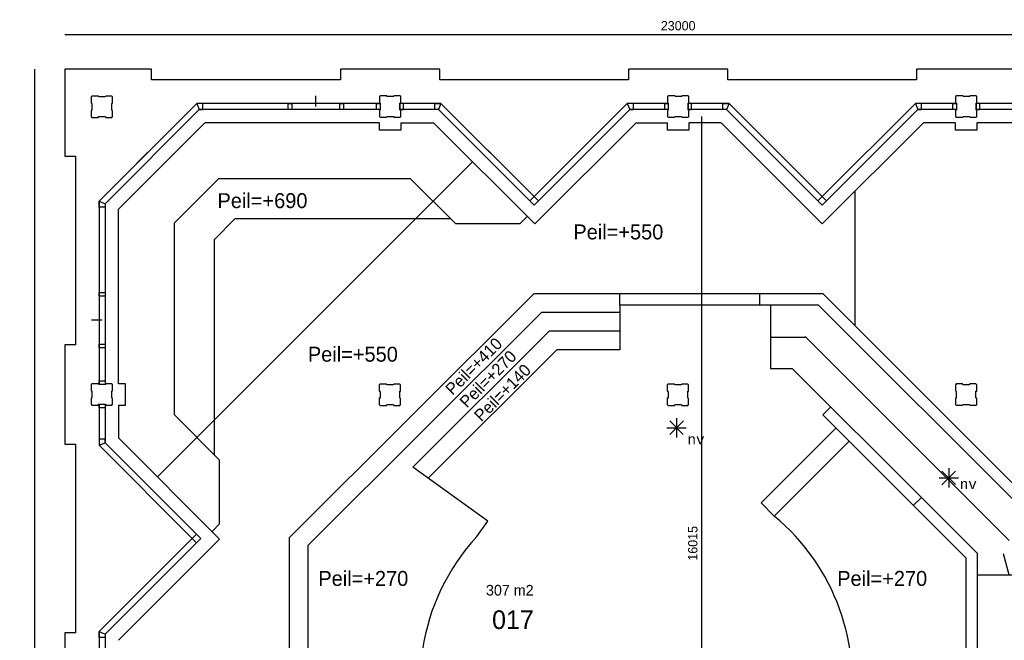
# Model space of a CAD drawing. Extents: x -1826 to 147704, y -44576 to 60962.
# Tile 59 of 75: x 85547 to 104004, y 49323 to 60962. Entities that reach past the tile are written whole.
import ezdxf
from ezdxf.enums import TextEntityAlignment as Align

# ---------------------------------------------------------------- set-up
doc = ezdxf.new("R2010")
doc.units = 0
doc.header["$MEASUREMENT"] = 0
doc.header["$PDMODE"] = 35
doc.header["$PDSIZE"] = -0.5
doc.layers.get('0').update_dxf_attribs({"linetype": 'CONTINUOUS'})
doc.layers.get('DEFPOINTS').update_dxf_attribs({"linetype": 'CONTINUOUS'})
for name, color, linetype in [('AL22----_BINNENWAND', 252, 'CONTINUOUS'), ('AL24----_TRAPPEN', 252, 'CONTINUOUS'), ('AL31----_BUITENKOZIJN', 252, 'CONTINUOUS'), ('AM$1A---_MAATVOERING', 252, 'CONTINUOUS'), ('Betonpalen', 252, 'CONTINUOUS'), ('brandweer NIEUW', 252, 'CONTINUOUS'), ('LAYER01', 252, 'CONTINUOUS'), ('M2', 252, 'CONTINUOUS'), ('STEMPEL', 252, 'CONTINUOUS')]:
    doc.layers.add(name, color=color, linetype=linetype)
doc.styles.add('B-01', font='b-gbp')
doc.styles.add('MONOTXT', font='MONOTXT')
doc.dimstyles.new('BBA_STAND', dxfattribs={"dimtxt": 175, "dimasz": 1, "dimexe": 1, "dimexo": 0.001, "dimgap": 75, "dimtad": 1, "dimdec": 0, "dimzin": 0, "dimdsep": 46, "dimtxsty": 'B-01', "dimblk": 'NONE', "dimblk1": 'PIJL1', "dimblk2": 'NONE', "dimcen": 1, "dimse1": 1, "dimse2": 1, "dimclrd": 256, "dimclre": 256, "dimclrt": 256, "dimadec": 4, "dimazin": 0, "dimtfac": 1, "dimtdec": 0, "dimtmove": 0, "dimatfit": 2, "dimldrblk": 'PIJL1', "dimfxl": 1, "dimtfillclr": 256, "dimtolj": 1, "dimtzin": 0, "dimarcsym": 0})

# ---------------------------------------------------------------- blocks, each defined once
blk = doc.blocks.new('*D13')
at = {"layer": 'AM$1A---_MAATVOERING', "lineweight": -2, "transparency": 16777216}
blk.add_line((85824, 60035), (85824, 37034), dxfattribs=at)
at = {"layer": 'DEFPOINTS', "color": 0, "transparency": 16777216}
for p in [(86391, 60035), (85824, 37034), (86391, 37034)]:
    blk.add_point(p, dxfattribs=at)
at = {"layer": 'AM$1A---_MAATVOERING', "transparency": 16777216, "insert": (85662, 48534), "char_height": 175, "attachment_point": 5, "rotation": 90, "style": 'B-01'}
blk.add_mtext('\\A1;23001', dxfattribs=at)
blk = doc.blocks.new('_None')
blk = doc.blocks.new('PIJL1')
at = {"color": 1, "linetype": 'ByBlock'}
blk.add_line((0, 83), (0, -83), dxfattribs=at)
blk.add_solid([(-100, 17), (-100, -17), (0, 0)], dxfattribs=at)
blk = doc.blocks.new('*D14')
at = {"layer": 'AM$1A---_MAATVOERING', "lineweight": -2, "transparency": 16777216}
blk.add_line((86391, 60685), (109391, 60685), dxfattribs=at)
at = {"layer": 'DEFPOINTS', "color": 0, "transparency": 16777216}
for p in [(109391, 60685), (86391, 60035), (109391, 60035)]:
    blk.add_point(p, dxfattribs=at)
at = {"layer": 'AM$1A---_MAATVOERING', "transparency": 16777216, "insert": (97891, 60847), "char_height": 175, "attachment_point": 5, "style": 'B-01'}
blk.add_mtext('\\A1;23000', dxfattribs=at)
blk = doc.blocks.new('*D226')
at = {"layer": 'AM$1A---_MAATVOERING', "lineweight": -2, "transparency": 16777216}
blk.add_line((98328, 59149), (98328, 43135), dxfattribs=at)
at = {"layer": 'DEFPOINTS', "color": 0, "transparency": 16777216}
for p in [(97891, 59149), (97891, 43135), (98328, 43135)]:
    blk.add_point(p, dxfattribs=at)
at = {"layer": 'AM$1A---_MAATVOERING', "transparency": 16777216, "insert": (98166, 51142), "char_height": 175, "attachment_point": 5, "rotation": 90, "style": 'B-01'}
blk.add_mtext('\\A1;16015', dxfattribs=at)

msp = doc.modelspace()

# ---------------------------------------------------------------- linework, layer by layer
at = {"layer": 'AL22----_BINNENWAND'}
for p, q in [((99423.7, 55820.5), (96797.7, 55820.5)), ((96797.7, 55610.5), (96797.7, 55820.5)), ((99423.7, 55610.5), (96797.7, 55610.5)), ((100602, 53553.2), (100750.1, 53701.3))]:
    msp.add_line(p, q, dxfattribs=at)
for points in [[(100610.7, 55820.5), (99423.7, 55820.5)], [(99423.7, 55610.5), (99423.7, 55820.5)], [(104490.7, 51940.5), (100610.7, 55820.5)], [(100523.7, 55610.5), (99423.7, 55610.5)], [(99623.7, 55610.5), (99623.7, 54420.5), (100030.7, 54420.5)], [(104342.2, 51792.5), (100523.7, 55610.5)], [(99623.7, 55008.5), (100272.7, 55008.5)], [(104095.7, 51197.5), (100272.7, 55020.5)], [(102449.2, 52002.5), (100030.7, 54420.5)], [(103290.7, 48834.5), (103290.7, 50864.5), (100602, 53553.2)], [(102300.7, 51854.5), (102449.2, 52002.5)], [(103500.7, 48834.5), (103500.7, 50950.5), (102449.2, 52002.5)], [(103500.7, 50550.5), (104690.7, 50550.5), (104690.7, 51444.5)], [(104095.7, 50550.5), (103990.7, 50942.5)]]:
    msp.add_lwpolyline(points, dxfattribs=at)
at = {"layer": 'AL24----_TRAPPEN'}
for p, q in [((88129.3, 52386.9), (94035.8, 58297)), ((93621.7, 57228.5), (89582.2, 57228.5)), ((89196.2, 52802.5), (89196.2, 56842.5)), ((95183.7, 55820.5), (90603.7, 51253.5)), ((96797.7, 55820.5), (95183.7, 55820.5)), ((96797.7, 55610.5), (96797.7, 54770.5)), ((95328.3, 55470.5), (90953.7, 51108.3)), ((96797.7, 55470.5), (95328.3, 55470.5)), ((95473, 55120.5), (92915.1, 52569.9)), ((96797.7, 55120.5), (95473, 55120.5)), ((95617.7, 54770.5), (93202.5, 52362.2)), ((96797.7, 54770.5), (95617.7, 54770.5)), ((99444.4, 51900.3), (100849.5, 53305.7)), ((99691.9, 51652.9), (101097, 53058.2)), ((94320.1, 51554.4), (92915.1, 52569.9)), ((99691.9, 51652.9), (99444.4, 51900.3)), ((94116.2, 51272.3), (94320.1, 51554.4)), ((90603.7, 47000.5), (90603.7, 51253.5)), ((90953.7, 47000.5), (90953.7, 51108.3))]:
    msp.add_line(p, q, dxfattribs=at)
msp.add_lwpolyline([(101210.7, 55220.5), (101210.7, 57750.5)], dxfattribs=at)
for start, end in [(349.49679, 50.34516), (137.46391, 339.69452)]:
    msp.add_arc((97104.2, 48530.9), 4055, start, end, dxfattribs=at)
at = {"layer": 'AL31----_BUITENKOZIJN'}
for p, q in [((91099.7, 59333.5), (91099.7, 59533.6)), ((88867.2, 59390.5), (87033.7, 57557.5)), ((88914.2, 59276.5), (87147.7, 57510.5)), ((88981.2, 59390.5), (88866.7, 59390.5)), ((88866.7, 59390.5), (88914.2, 59276.5)), ((92305.7, 59390.5), (88867.2, 59390.5)), ((92305.7, 59276.5), (88914.2, 59276.5)), ((88914.2, 59276.5), (88981.2, 59276.5)), ((88981.2, 59276.5), (88981.2, 59390.5)), ((90582.7, 59276.5), (90582.7, 59390.5)), ((90582.7, 59390.5), (90649.7, 59390.5)), ((90649.7, 59276.5), (90582.7, 59276.5)), ((90649.7, 59390.5), (90649.7, 59276.5)), ((91549.7, 59276.5), (91549.7, 59390.5)), ((91549.7, 59390.5), (91616.7, 59390.5)), ((91616.7, 59276.5), (91549.7, 59276.5)), ((91616.7, 59390.5), (91616.7, 59276.5)), ((92238.7, 59276.5), (92238.7, 59390.5)), ((92238.7, 59390.5), (92305.7, 59390.5)), ((92305.7, 59276.5), (92238.7, 59276.5)), ((92305.7, 59390.5), (92305.7, 59276.5)), ((93444.2, 59390.5), (92675.7, 59390.5)), ((92742.7, 59390.5), (92675.7, 59390.5)), ((92675.7, 59390.5), (92675.7, 59276.5)), ((93397.2, 59276.5), (92675.7, 59276.5)), ((92675.7, 59276.5), (92742.7, 59276.5)), ((92742.7, 59276.5), (92742.7, 59390.5)), ((93330.2, 59276.5), (93330.2, 59390.5)), ((93330.2, 59390.5), (93444.7, 59390.5)), ((93397.2, 59276.5), (93330.2, 59276.5)), ((93444.7, 59390.5), (93397.2, 59276.5)), ((93397.2, 59276.5), (95190.7, 57483.5)), ((93444.2, 59390.5), (95190.7, 57644.5)), ((96937.2, 59390.5), (95190.7, 57644.5)), ((96984.2, 59276.5), (95190.7, 57483.5)), ((97051.2, 59390.5), (96936.7, 59390.5)), ((96936.7, 59390.5), (96983.7, 59276.5)), ((97705.7, 59390.5), (96937.2, 59390.5)), ((96983.7, 59276.5), (97050.7, 59276.5)), ((97705.7, 59276.5), (96984.2, 59276.5)), ((97050.7, 59276.5), (97051.2, 59390.5)), ((97638.7, 59276.5), (97638.7, 59390.5)), ((97638.7, 59390.5), (97705.7, 59390.5)), ((97705.7, 59276.5), (97638.7, 59276.5)), ((97705.7, 59390.5), (97705.7, 59276.5)), ((98142.7, 59390.5), (98075.7, 59390.5)), ((98075.7, 59390.5), (98075.7, 59276.5)), ((98844.2, 59390.5), (98075.7, 59390.5)), ((98075.7, 59276.5), (98142.7, 59276.5)), ((98797.2, 59276.5), (98075.7, 59276.5)), ((98142.7, 59276.5), (98142.7, 59390.5)), ((98730.7, 59276.5), (98730.2, 59390.5)), ((98730.2, 59390.5), (98844.7, 59390.5)), ((98797.7, 59276.5), (98730.7, 59276.5)), ((98797.2, 59276.5), (100510.2, 57564.5)), ((98797.2, 59276.5), (100590.7, 57483.5)), ((98844.7, 59390.5), (98797.7, 59276.5)), ((98844.2, 59390.5), (100590.7, 57644.5)), ((102337.2, 59390.5), (100590.7, 57644.5)), ((102384.2, 59276.5), (100671.9, 57564.8)), ((102451.2, 59390.5), (102336.7, 59390.5)), ((102336.7, 59390.5), (102384.2, 59276.5)), ((103105.7, 59390.5), (102337.2, 59390.5)), ((103105.7, 59276.5), (102384.2, 59276.5)), ((102384.2, 59276.5), (102451.2, 59276.5)), ((102451.2, 59276.5), (102451.2, 59390.5)), ((103038.7, 59390.5), (103105.7, 59390.5)), ((103038.7, 59276.5), (103038.7, 59390.5)), ((103105.7, 59276.5), (103038.7, 59276.5)), ((103105.7, 59390.5), (103105.7, 59276.5)), ((106864.2, 59390.5), (103475.7, 59390.5)), ((103542.7, 59390.5), (103475.7, 59390.5)), ((103475.7, 59390.5), (103475.7, 59276.5)), ((106817.2, 59276.5), (103475.7, 59276.5)), ((103475.7, 59276.5), (103542.7, 59276.5)), ((103542.7, 59276.5), (103542.7, 59390.5)), ((87397.7, 57406.5), (89017.7, 59026.5)), ((92290.7, 59026.5), (89017.7, 59026.5)), ((92290.7, 58892.5), (92290.7, 59026.5)), ((92690.7, 58892.5), (92290.7, 58892.5)), ((92690.7, 59026.5), (93305.7, 59026.5)), ((92690.7, 59026.5), (92690.7, 58892.5)), ((93305.7, 59026.5), (95203.2, 57130.5)), ((95203.2, 57130.5), (97100.2, 59026.5)), ((97100.2, 59026.5), (97690.7, 59026.5)), ((97690.7, 58892.5), (97690.7, 59026.5)), ((98090.7, 58892.5), (97690.7, 58892.5)), ((98090.7, 59026.5), (98090.7, 58892.5)), ((98690.7, 59026.5), (98090.7, 59026.5)), ((100590.7, 57130.5), (98693.7, 59026.5)), ((102487.7, 59026.5), (100590.7, 57130.5)), ((103090.7, 59026.5), (102487.7, 59026.5)), ((103090.7, 58892.5), (103090.7, 59026.5)), ((103490.7, 58892.5), (103090.7, 58892.5)), ((106763.7, 59026.5), (103490.7, 59026.5)), ((103490.7, 59026.5), (103490.7, 58892.5)), ((94374.2, 58460.5), (93961.7, 58873.5)), ((96168.7, 58460.5), (96581.2, 58873.5)), ((88156.7, 58680.5), (87744.2, 58268.5)), ((88446.2, 57152.5), (89271.7, 57978.5)), ((92871.7, 57978.5), (89271.7, 57978.5)), ((93720.2, 57130.5), (92871.7, 57978.5)), ((95191.2, 57645.5), (95110.2, 57564.5)), ((95272.2, 57564.5), (95191.2, 57645.5)), ((100591.7, 57645.5), (100510.2, 57564.5)), ((100672.2, 57564.5), (100591.7, 57645.5)), ((87033.7, 57557.5), (87033.7, 54118.5)), ((87033.7, 57557.5), (87147.7, 57510.5)), ((87033.7, 57443.5), (87033.7, 57557.5)), ((87147.7, 57443.5), (87033.7, 57443.5)), ((87147.7, 57510.5), (87147.7, 54118.5)), ((87147.7, 57510.5), (87147.7, 57443.5)), ((87397.7, 54134.5), (87397.7, 57406.5)), ((95110.2, 57564.5), (95190.7, 57483.5)), ((95190.7, 57483.5), (95272.2, 57564.5)), ((100510.2, 57564.5), (100590.7, 57483.5)), ((100590.7, 57483.5), (100672.2, 57564.5)), ((89196.2, 56842.5), (89582.2, 57228.5)), ((95061.7, 57271.5), (94920.2, 57130.5)), ((88446.2, 53552.5), (88446.2, 57152.5)), ((94920.2, 57130.5), (93720.2, 57130.5)), ((87033.7, 55775.5), (87033.7, 55843.5)), ((87033.7, 55843.5), (87147.7, 55843.5)), ((87147.7, 55775.5), (87033.7, 55775.5)), ((87147.7, 55843.5), (87147.7, 55775.5)), ((87090.7, 55325.5), (86890.6, 55325.5)), ((87033.7, 54807.5), (87033.7, 54875.5)), ((87033.7, 54875.5), (87147.7, 54875.5)), ((87147.7, 54875.5), (87147.7, 54807.5)), ((87147.7, 54807.5), (87033.7, 54807.5)), ((87033.7, 54118.5), (87033.7, 54186.5)), ((87033.7, 54186.5), (87147.7, 54186.5)), ((87147.7, 54118.5), (87033.7, 54118.5)), ((87147.7, 54186.5), (87147.7, 54118.5)), ((87532.7, 54134.5), (87397.7, 54134.5)), ((87532.7, 53734.5), (87532.7, 54134.5)), ((87033.7, 53682.5), (87033.7, 53749.5)), ((87033.7, 53749.5), (87147.7, 53749.5)), ((87033.7, 53749.5), (87033.7, 52980.5)), ((87147.7, 53749.5), (87147.7, 53682.5)), ((87147.7, 53749.5), (87147.7, 53027.5)), ((87397.7, 53734.5), (87397.7, 53118.5)), ((87397.7, 53734.5), (87532.7, 53734.5)), ((87147.7, 53682.5), (87033.7, 53682.5)), ((89294.7, 52704.5), (88446.2, 53552.5)), ((87147.7, 53094.5), (87033.7, 53094.5)), ((87033.7, 53094.5), (87033.7, 52980.5)), ((87033.7, 52980.5), (87147.7, 53028.5)), ((87033.7, 52980.5), (88780.2, 51234.5)), ((87147.7, 53028.5), (87147.7, 53094.5)), ((87147.7, 53027.5), (88860.7, 51314.5)), ((87397.7, 53118.5), (89294.7, 51221.5)), ((89294.7, 51504.5), (89294.7, 52704.5)), ((89153.2, 51362.5), (89294.7, 51504.5)), ((88860.7, 51314.5), (88779.7, 51233.5)), ((88941.7, 51234.5), (88860.7, 51314.5)), ((87033.7, 49487.5), (88780.2, 51234.5)), ((87147.7, 49440.5), (88941.2, 51234.5)), ((89294.7, 51221.5), (87397.7, 49324.5)), ((88779.7, 51233.5), (88860.2, 51152.5)), ((88860.2, 51152.5), (88941.7, 51234.5)), ((87033.7, 49487.5), (87033.7, 48718.5)), ((87033.7, 49373.5), (87033.7, 49487.5)), ((87033.7, 49487.5), (87147.7, 49440.5)), ((87147.7, 49373.5), (87033.7, 49373.5)), ((87147.7, 49440.5), (87147.7, 48718.5)), ((87147.7, 49440.5), (87147.7, 49373.5))]:
    msp.add_line(p, q, dxfattribs=at)
at = {"layer": 'Betonpalen'}
for points in [[(86901.7, 59529.4), (86886.7, 59514.4), (86886.7, 59399.4), (86901.7, 59391.4), (86901.7, 59266.4), (86886.7, 59261.4), (86886.7, 59144.4), (86901.7, 59129.4), (87020.7, 59129.4), (87028.7, 59144.4), (87153.7, 59144.4), (87158.7, 59129.4), (87271.7, 59129.4), (87286.7, 59144.4), (87286.7, 59259.4), (87271.7, 59267.4), (87271.7, 59392.4), (87286.7, 59397.4), (87286.7, 59514.4), (87271.7, 59529.4), (87160.7, 59529.4), (87152.7, 59514.4), (87027.7, 59514.4), (87022.7, 59529.4), (86901.7, 59529.4)], [(92305.7, 59534), (92290.7, 59519), (92290.7, 59404), (92305.7, 59396), (92305.7, 59271), (92290.7, 59266), (92290.7, 59149), (92305.7, 59134), (92424.7, 59134), (92432.7, 59149), (92557.7, 59149), (92562.7, 59134), (92675.7, 59134), (92690.7, 59149), (92690.7, 59264), (92675.7, 59272), (92675.7, 59397), (92690.7, 59402), (92690.7, 59519), (92675.7, 59534), (92564.7, 59534), (92556.7, 59519), (92431.7, 59519), (92426.7, 59534), (92305.7, 59534)], [(97705.7, 59534), (97690.7, 59519), (97690.7, 59404), (97705.7, 59396), (97705.7, 59271), (97690.7, 59266), (97690.7, 59149), (97705.7, 59134), (97824.7, 59134), (97832.7, 59149), (97957.7, 59149), (97962.7, 59134), (98075.7, 59134), (98090.7, 59149), (98090.7, 59264), (98075.7, 59272), (98075.7, 59397), (98090.7, 59402), (98090.7, 59519), (98075.7, 59534), (97964.7, 59534), (97956.7, 59519), (97831.7, 59519), (97826.7, 59534), (97705.7, 59534)], [(103105.7, 59534), (103090.7, 59519), (103090.7, 59404), (103105.7, 59396), (103105.7, 59271), (103090.7, 59266), (103090.7, 59149), (103105.7, 59134), (103224.7, 59134), (103232.7, 59149), (103357.7, 59149), (103362.7, 59134), (103475.7, 59134), (103490.7, 59149), (103490.7, 59264), (103475.7, 59272), (103475.7, 59397), (103490.7, 59402), (103490.7, 59519), (103475.7, 59534), (103364.7, 59534), (103356.7, 59519), (103231.7, 59519), (103226.7, 59534), (103105.7, 59534)], [(86901.9, 54133.5), (86886.9, 54118.5), (86886.9, 54003.5), (86901.9, 53995.5), (86901.9, 53870.5), (86886.9, 53865.5), (86886.9, 53748.5), (86901.9, 53733.5), (87020.9, 53733.5), (87028.9, 53748.5), (87153.9, 53748.5), (87158.9, 53733.5), (87271.9, 53733.5), (87286.9, 53748.5), (87286.9, 53863.5), (87271.9, 53871.5), (87271.9, 53996.5), (87286.9, 54001.5), (87286.9, 54118.5), (87271.9, 54133.5), (87160.9, 54133.5), (87152.9, 54118.5), (87027.9, 54118.5), (87022.9, 54133.5), (86901.9, 54133.5)], [(92301.7, 54129.6), (92286.7, 54114.6), (92286.7, 53999.6), (92301.7, 53991.6), (92301.7, 53866.6), (92286.7, 53861.6), (92286.7, 53744.6), (92301.7, 53729.6), (92420.7, 53729.6), (92428.7, 53744.6), (92553.7, 53744.6), (92558.7, 53729.6), (92671.7, 53729.6), (92686.7, 53744.6), (92686.7, 53859.6), (92671.7, 53867.6), (92671.7, 53992.6), (92686.7, 53997.6), (92686.7, 54114.6), (92671.7, 54129.6), (92560.7, 54129.6), (92552.7, 54114.6), (92427.7, 54114.6), (92422.7, 54129.6), (92301.7, 54129.6)], [(97701.7, 54129.7), (97686.7, 54114.7), (97686.7, 53999.7), (97701.7, 53991.7), (97701.7, 53866.7), (97686.7, 53861.7), (97686.7, 53744.7), (97701.7, 53729.7), (97820.7, 53729.7), (97828.7, 53744.7), (97953.7, 53744.7), (97958.7, 53729.7), (98071.7, 53729.7), (98086.7, 53744.7), (98086.7, 53859.7), (98071.7, 53867.7), (98071.7, 53992.7), (98086.7, 53997.7), (98086.7, 54114.7), (98071.7, 54129.7), (97960.7, 54129.7), (97952.7, 54114.7), (97827.7, 54114.7), (97822.7, 54129.7), (97701.7, 54129.7)], [(103101.7, 54129.8), (103086.7, 54114.8), (103086.7, 53999.8), (103101.7, 53991.8), (103101.7, 53866.8), (103086.7, 53861.8), (103086.7, 53744.8), (103101.7, 53729.8), (103220.7, 53729.8), (103228.7, 53744.8), (103353.7, 53744.8), (103358.7, 53729.8), (103471.7, 53729.8), (103486.7, 53744.8), (103486.7, 53859.8), (103471.7, 53867.8), (103471.7, 53992.8), (103486.7, 53997.8), (103486.7, 54114.8), (103471.7, 54129.8), (103360.7, 54129.8), (103352.7, 54114.8), (103227.7, 54114.8), (103222.7, 54129.8), (103101.7, 54129.8)]]:
    msp.add_lwpolyline(points, dxfattribs=at)
at = {"layer": 'brandweer NIEUW'}
for p, q in [((97732.9, 53436.5), (97987.3, 53182)), ((97732.9, 53180.7), (97988.6, 53436.5)), ((97860.1, 53489.2), (97860.1, 53129.3)), ((97679.3, 53308.3), (98040.9, 53308.3)), ((102836.3, 52496.6), (103090.8, 52242.2)), ((102836.3, 52240.9), (103092.1, 52496.6)), ((102963.6, 52549.3), (102963.6, 52189.5)), ((102782.7, 52368.5), (103144.4, 52368.5))]:
    msp.add_line(p, q, dxfattribs=at)
at = {"layer": 'STEMPEL'}
for p, q in [((88020.7, 60034.5), (86390.7, 60034.5)), ((86390.7, 60034.5), (86390.7, 58404.5)), ((88020.7, 59834.5), (88020.7, 60034.5)), ((93420.7, 60034.5), (91560.7, 60034.5)), ((91560.7, 60034.5), (91560.7, 59834.5)), ((93420.7, 59834.5), (93420.7, 60034.5)), ((98820.7, 60034.5), (96960.7, 60034.5)), ((96960.7, 60034.5), (96960.7, 59834.5)), ((98820.7, 59834.5), (98820.7, 60034.5)), ((104220.7, 60034.5), (102360.7, 60034.5)), ((102360.7, 60034.5), (102360.7, 59834.5)), ((91560.7, 59834.5), (88020.7, 59834.5)), ((96960.7, 59834.5), (93420.7, 59834.5)), ((102360.7, 59834.5), (98820.7, 59834.5)), ((86390.7, 58404.5), (86590.7, 58404.5)), ((86590.7, 58404.5), (86590.7, 54864.5)), ((86590.7, 54864.5), (86390.7, 54864.5)), ((86390.7, 54864.5), (86390.7, 53004.5)), ((86390.7, 53004.5), (86590.7, 53004.5)), ((86590.7, 53004.5), (86590.7, 49464.5)), ((86590.7, 49464.5), (86390.7, 49464.5)), ((86390.7, 49464.5), (86390.7, 47604.5))]:
    msp.add_line(p, q, dxfattribs=at)

# ---------------------------------------------------------------- texts
at = {"layer": 'brandweer NIEUW', "style": 'MONOTXT'}
for p in [(98225.6, 53092.9), (103329.1, 52253)]:
    msp.add_text('nv', height=185.94, rotation=360, dxfattribs=at).set_placement(p, align=Align.MIDDLE)
at = {"layer": 'LAYER01', "style": 'B-01'}
for s, height, rotation, p in [('Peil=+690', 280, 0, (89255.1, 57428.5)), ('Peil=+550', 280, 0, (95926.1, 56841.5)), ('Peil=+410', 224, 45.2724, (93663.1, 53904.5)), ('Peil=+550', 280, 0, (90949.1, 54548.5)), ('Peil=+270', 224, 45.2724, (93930.1, 53666.5)), ('Peil=+140', 224, 45.2724, (94202.1, 53409.5)), ('Peil=+270', 280, 0, (91145.1, 50343.5)), ('Peil=+270', 280, 0, (100872.1, 50343.5)), ('017', 350, 0, (94402.7, 49534.5))]:
    msp.add_text(s, height=height, rotation=rotation, dxfattribs=at).set_placement(p)
at = {"layer": 'M2', "insert": (94288.3, 50362.5), "char_height": 200, "width": 1805, "attachment_point": 1, "rotation": 360, "style": 'B-01'}
msp.add_mtext('307 m2', dxfattribs=at)

# ---------------------------------------------------------------- dimensions: what is measured, and where the dimension line sits
at = {"layer": 'AM$1A---_MAATVOERING'}
for base, p1, p2, angle, picture, middle in [((109390.7, 60684.5), (86390.7, 60034.5), (109390.7, 60034.5), 360, '*D14', (97890.7, 60847)), ((85824.329911, 37034.0365582), (86390.6632927, 60034.5365582), (86390.6631034, 37034.0365582), 269.9999995, '*D13', (85661.829911, 48534.2865582)), ((98328.3, 43134.5), (97891.2, 59149.4), (97890.7, 43134.5), 270, '*D226', (98165.8, 51142))]:
    dim = msp.add_linear_dim(base=base, p1=p1, p2=p2, angle=angle, dimstyle='BBA_STAND', dxfattribs=at)
    dim.commit()
    dim.dimension.update_dxf_attribs({"geometry": picture, "text_midpoint": middle})

doc.saveas('drawing.dxf')
